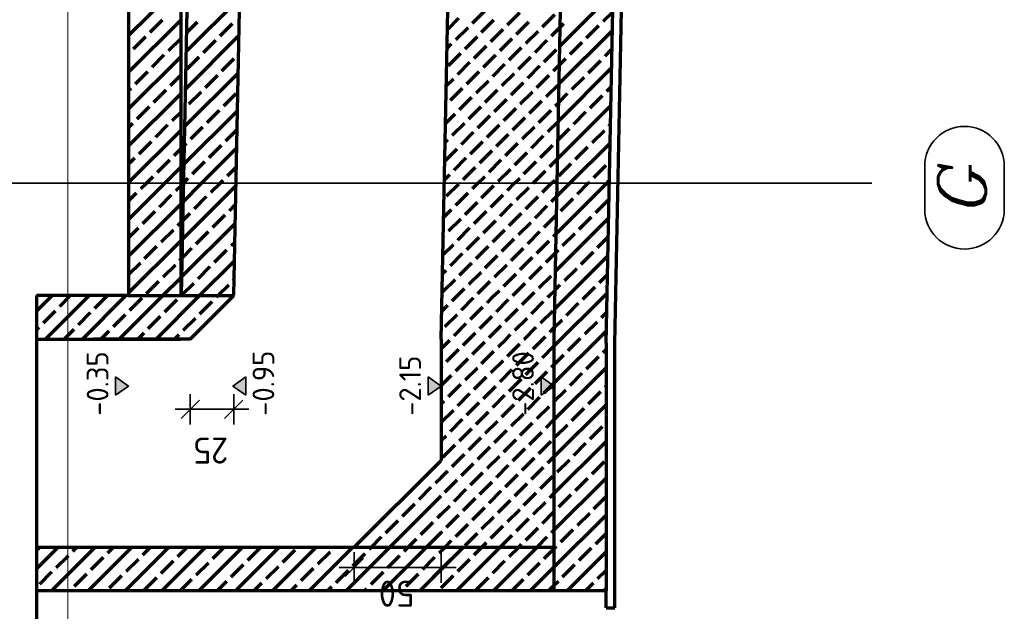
# Model space of a CAD drawing. Header units: millimetres. Extents: x -50 to 85, y 0 to 206.
# Tile 144 of 152: x 65.59 to 71.26, y 136.39 to 139.81. Entities that reach past the tile are written whole.
import ezdxf

# ---------------------------------------------------------------- set-up
doc = ezdxf.new("R2010")
doc.units = ezdxf.units.MM
doc.layers.add('NEUBAU _ LÜFTUNGSKANAL  zu Grundriss und Schnitt 2-2', color=7, linetype='Continuous', lineweight=20)
doc.styles.add('isocp', font='isocp', dxfattribs={"width": 1.1})
doc.styles.add('Italic', font='Italic', dxfattribs={"width": 1.15})

msp = doc.modelspace()

# ---------------------------------------------------------------- hatches: boundary and pattern name
at = {"layer": 'NEUBAU _ LÜFTUNGSKANAL  zu Grundriss und Schnitt 2-2', "lineweight": 25, "true_color": 0xffffff}
for points in [[(66.1437171, 137.6407277), (66.2187171, 137.6932276), (66.1437171, 137.7457276)], [(66.8937769, 137.7457276), (66.8937769, 137.6407277), (66.8187771, 137.6932276)], [(67.943717, 137.6407277), (68.018717, 137.6932276), (67.943717, 137.7457276)], [(68.5941471, 137.6407277), (68.669147, 137.6932276), (68.5941471, 137.7457276)]]:
    msp.add_hatch(color=7, dxfattribs=at).paths.add_polyline_path(points)

# ---------------------------------------------------------------- linework, layer by layer
at = {"color": 1, "linetype": 'Continuous', "lineweight": 70}
for p, q in [((66.2187171, 139.714804), (66.5187171, 140.014804)), ((66.551908, 139.6237308), (66.8580916, 139.9299145)), ((68.702932, 139.6534345), (69.0091157, 139.9596181)), ((68.1989537, 139.7858523), (68.2696644, 139.856563)), ((68.9520224, 139.7964589), (69.006951, 139.8513875)), ((66.2187171, 139.502672), (66.5187171, 139.802672)), ((66.3427984, 139.7328193), (66.4135091, 139.80353)), ((68.0546863, 139.7476509), (68.121172, 139.8141366)), ((68.2519867, 139.7328193), (68.3226974, 139.80353)), ((68.4004791, 139.7752457), (68.4711898, 139.8459564)), ((68.6020046, 139.7646391), (68.6727152, 139.8353498)), ((66.5540726, 139.7319614), (66.6150345, 139.7929234)), ((66.7458493, 139.7116061), (66.8165599, 139.7823168)), ((68.1034943, 139.6903929), (68.174205, 139.7611035)), ((68.3050197, 139.6797863), (68.3757304, 139.7504969)), ((68.4535121, 139.7222127), (68.5242228, 139.7929234)), ((68.5065451, 139.6691797), (68.5772558, 139.7398903)), ((68.6550376, 139.7116061), (68.7050966, 139.7616651)), ((68.6986028, 139.4369732), (69.0047864, 139.7431569)), ((68.7050966, 139.7616651), (68.7257482, 139.7823168)), ((68.856563, 139.7009995), (68.9272737, 139.7717102)), ((66.247339, 139.6373599), (66.3180497, 139.7080705)), ((66.4488644, 139.6267533), (66.5187171, 139.6966059)), ((66.5475787, 139.4072695), (66.8537624, 139.7134532)), ((66.6503898, 139.6161467), (66.7211005, 139.6868573)), ((68.1565273, 139.6373599), (68.227238, 139.7080705)), ((68.3580527, 139.6267533), (68.4287634, 139.6974639)), ((68.5595782, 139.6161467), (68.6302888, 139.6868573)), ((68.0525217, 139.6394203), (68.0787455, 139.6656441)), ((68.2095603, 139.5843269), (68.280271, 139.6550375)), ((68.4110857, 139.5737203), (68.4817964, 139.6444309)), ((68.6126112, 139.5631137), (68.6833218, 139.6338243)), ((68.7611036, 139.6055401), (68.8318143, 139.6762507)), ((68.962629, 139.5949335), (69.0026218, 139.6349263)), ((66.2187171, 139.608738), (66.2225902, 139.6126111)), ((66.2187171, 139.2905399), (66.5187171, 139.5905399)), ((66.353405, 139.5312938), (66.4241157, 139.6020045)), ((66.5549304, 139.5206872), (66.6256411, 139.5913979)), ((66.7564559, 139.5100806), (66.8271665, 139.5807913)), ((68.0610679, 139.5419004), (68.1317786, 139.6126111)), ((68.2625933, 139.5312938), (68.333304, 139.6020045)), ((68.4641187, 139.5206872), (68.5348294, 139.5913979)), ((68.7007674, 139.5452039), (68.7363548, 139.5807913)), ((68.8671696, 139.499474), (68.9378803, 139.5701847)), ((68.1141009, 139.4888674), (68.1848116, 139.5595781)), ((68.3156263, 139.4782608), (68.386337, 139.5489715)), ((68.5171517, 139.4676542), (68.5878624, 139.5383649)), ((68.6656442, 139.5100806), (68.7007674, 139.5452039)), ((68.6942735, 139.220512), (69.0004572, 139.5266956)), ((66.2579456, 139.4358344), (66.3286563, 139.5065451)), ((66.459471, 139.4252278), (66.5187171, 139.4844739)), ((66.5432495, 139.1908083), (66.8494332, 139.4969919)), ((66.6609964, 139.4146212), (66.7317071, 139.4853319)), ((68.0481925, 139.4229591), (68.0893521, 139.4641187)), ((68.1671339, 139.4358344), (68.2378446, 139.5065451)), ((68.2201669, 139.3828014), (68.2908776, 139.4535121)), ((68.3686593, 139.4252278), (68.43937, 139.4959385)), ((68.5701848, 139.4146212), (68.6408954, 139.4853319)), ((68.7717102, 139.4040146), (68.8424209, 139.4747253)), ((66.2187171, 139.3966059), (66.2331968, 139.4110857)), ((66.3640116, 139.3297684), (66.4347223, 139.4004791)), ((68.0716745, 139.340375), (68.1423852, 139.4110857)), ((68.2731999, 139.3297684), (68.3439106, 139.4004791)), ((68.4216923, 139.3721948), (68.492403, 139.4429055)), ((68.6232178, 139.3615882), (68.6939284, 139.4322989)), ((68.9732356, 139.393408), (68.9982926, 139.418465)), ((66.2187171, 139.0784079), (66.5187171, 139.3784079)), ((66.565537, 139.3191618), (66.6362477, 139.3898725)), ((66.7670625, 139.3085552), (66.8377731, 139.3792659)), ((68.1247075, 139.287342), (68.1954182, 139.3580527)), ((68.3262329, 139.2767354), (68.3969436, 139.3474461)), ((68.4747253, 139.3191618), (68.545436, 139.3898725)), ((68.6964382, 139.3287426), (68.7469615, 139.3792659)), ((68.8777762, 139.2979486), (68.9484869, 139.3686593)), ((66.2685522, 139.234309), (66.3392629, 139.3050197)), ((66.671603, 139.2130958), (66.7423137, 139.2838065)), ((68.0460279, 139.3147284), (68.0469257, 139.3156263)), ((68.1777405, 139.234309), (68.2484512, 139.3050197)), ((68.3792659, 139.2237024), (68.4499766, 139.2944131)), ((68.5277583, 139.2661288), (68.598469, 139.3368395)), ((68.5807914, 139.2130958), (68.651502, 139.2838065)), ((68.6762508, 139.3085552), (68.6964382, 139.3287426)), ((68.6899443, 139.0040507), (68.996128, 139.3102344)), ((66.4700776, 139.2237024), (66.5187171, 139.2723419)), ((66.5389203, 138.974347), (66.845104, 139.2805307)), ((68.0438633, 139.2064978), (68.0999587, 139.2625933)), ((68.2307735, 139.181276), (68.3014842, 139.2519867)), ((68.4322989, 139.1706694), (68.5030096, 139.2413801)), ((68.7823168, 139.2024892), (68.8530275, 139.2731999)), ((66.2187171, 139.1844739), (66.2438034, 139.2095603)), ((66.3746182, 139.128243), (66.4453289, 139.1989537)), ((66.5761436, 139.1176364), (66.6468543, 139.1883471)), ((66.7776691, 139.1070298), (66.8429393, 139.1723001)), ((68.0822811, 139.1388496), (68.1529918, 139.2095603)), ((68.2838065, 139.128243), (68.3545172, 139.1989537)), ((68.4853319, 139.1176364), (68.5560426, 139.1883471)), ((68.6338244, 139.1600628), (68.6942735, 139.220512)), ((68.6921089, 139.1122813), (68.7575681, 139.1777405)), ((68.9838422, 139.1918826), (68.9939634, 139.2020037)), ((66.2187171, 138.8662759), (66.5187171, 139.1662759)), ((68.0416987, 139.0982672), (68.0575323, 139.1141008)), ((68.1353141, 139.0858166), (68.2060248, 139.1565273)), ((68.3368395, 139.07521), (68.4075502, 139.1459207)), ((68.538365, 139.0646034), (68.6090756, 139.135314)), ((68.8883828, 139.0964232), (68.9590935, 139.1671339)), ((66.2791588, 139.0327836), (66.3498695, 139.1034942)), ((66.4806842, 139.022177), (66.5187171, 139.0602098)), ((66.5410849, 139.0825776), (66.5513949, 139.0928876)), ((66.6389712, 138.8622659), (66.8407747, 139.0640694)), ((66.6822097, 139.0115704), (66.7529203, 139.082281)), ((68.0398547, 138.9903572), (68.1105653, 139.0610678)), ((68.1883471, 139.0327836), (68.2590578, 139.1034942)), ((68.3898725, 139.022177), (68.4605832, 139.0928876)), ((68.591398, 139.0115704), (68.6621086, 139.082281)), ((68.6868574, 139.1070298), (68.6921089, 139.1122813)), ((68.7602915, 138.8622659), (68.9917988, 139.0937731)), ((68.7929234, 139.0009638), (68.8636341, 139.0716744)), ((66.2187171, 138.9723419), (66.25441, 139.0080348)), ((68.0928877, 138.9373241), (68.1635984, 139.0080348)), ((68.2413801, 138.9797506), (68.3120908, 139.0504612)), ((68.4429055, 138.969144), (68.5136162, 139.0398546)), ((68.644431, 138.9585374), (68.6899443, 139.0040507)), ((66.3852248, 138.9267175), (66.4559355, 138.9974282)), ((66.4268391, 138.8622659), (66.5187171, 138.9541438)), ((66.5867502, 138.9161109), (66.6574609, 138.9868216)), ((66.7882757, 138.9055043), (66.8386101, 138.9558388)), ((68.1459207, 138.8842911), (68.2166314, 138.9550018)), ((68.2944131, 138.9267175), (68.3651238, 138.9974282)), ((68.3474461, 138.8736845), (68.4181568, 138.9443952)), ((68.4959385, 138.9161109), (68.5666492, 138.9868216)), ((68.697464, 138.9055043), (68.7681747, 138.976215)), ((68.8989894, 138.8948977), (68.9697001, 138.9656084)), ((66.3207731, 138.8622659), (66.3604761, 138.9019688)), ((66.5367557, 138.8661164), (66.5620015, 138.8913622)), ((68.0373694, 138.8818059), (68.0681389, 138.9125754)), ((68.2299614, 138.8622659), (68.2696644, 138.9019688)), ((68.4420935, 138.8622659), (68.4711898, 138.8913622)), ((68.5489716, 138.8630779), (68.6196822, 138.9337886)), ((66.2187171, 138.6541438), (66.4268391, 138.8622659)), ((66.2897654, 138.8312581), (66.3207731, 138.8622659)), ((66.4912908, 138.8206515), (66.5187171, 138.8480778)), ((66.5302618, 138.5414245), (66.8364455, 138.8476082)), ((66.5345911, 138.7578858), (66.6389712, 138.8622659)), ((66.6928163, 138.8100449), (66.7450372, 138.8622659)), ((66.7450372, 138.8622659), (66.7635269, 138.8807556)), ((68.0504613, 138.7888317), (68.121172, 138.8595424)), ((68.1989537, 138.8312581), (68.2299614, 138.8622659)), ((68.2519867, 138.7782251), (68.3226974, 138.8489358)), ((68.4004791, 138.8206515), (68.4420935, 138.8622659)), ((68.4535121, 138.7676185), (68.5242228, 138.8383292)), ((68.6020046, 138.8100449), (68.6542255, 138.8622659)), ((68.6542255, 138.8622659), (68.6727152, 138.8807556)), ((68.6812859, 138.5711282), (68.9724236, 138.8622659)), ((68.6856151, 138.7875894), (68.7602915, 138.8622659)), ((68.80353, 138.7994383), (68.8663575, 138.8622659)), ((68.8663575, 138.8622659), (68.8742407, 138.870149)), ((68.9724236, 138.8622659), (68.9874695, 138.8773119)), ((66.2187171, 138.7602098), (66.2650166, 138.8065094)), ((66.3958314, 138.7251921), (66.4665421, 138.7959028)), ((66.5973568, 138.7145855), (66.6680675, 138.7852962)), ((68.1034943, 138.7357987), (68.174205, 138.8065094)), ((68.3050197, 138.7251921), (68.3757304, 138.7959028)), ((68.5065451, 138.7145855), (68.5772558, 138.7852962)), ((68.6550376, 138.7570119), (68.6856151, 138.7875894)), ((68.7080706, 138.7039789), (68.7787813, 138.7746896)), ((66.2187171, 138.4420118), (66.5187171, 138.7420118)), ((66.7988823, 138.7039789), (66.8342809, 138.7393775)), ((68.1565273, 138.6827657), (68.227238, 138.7534764)), ((68.3580527, 138.6721591), (68.4287634, 138.7428698)), ((68.5595782, 138.6615525), (68.6302888, 138.7322632)), ((68.909596, 138.6933723), (68.9803067, 138.764083)), ((66.300372, 138.6297327), (66.3710827, 138.7004434)), ((66.5324264, 138.6496551), (66.5726081, 138.6898368)), ((66.7034229, 138.6085195), (66.7741335, 138.6792302)), ((68.0330402, 138.6653446), (68.0787455, 138.71105)), ((68.2095603, 138.6297327), (68.280271, 138.7004434)), ((68.4110857, 138.6191261), (68.4817964, 138.6898368)), ((68.6126112, 138.6085195), (68.6833218, 138.6792302)), ((68.6769566, 138.3546669), (68.9831403, 138.6608506)), ((68.8141366, 138.5979129), (68.8848473, 138.6686236)), ((66.2187171, 138.5480778), (66.2756233, 138.604984)), ((66.5018974, 138.6191261), (66.5187171, 138.6359458)), ((66.5259326, 138.3249632), (66.8321163, 138.6311469)), ((68.0610679, 138.5873063), (68.1317786, 138.658017)), ((68.1141009, 138.5342733), (68.1848116, 138.604984)), ((68.2625933, 138.5766997), (68.333304, 138.6474104)), ((68.4641187, 138.5660931), (68.5348294, 138.6368038)), ((66.406438, 138.5236667), (66.4771487, 138.5943774)), ((66.6079634, 138.5130601), (66.6786741, 138.5837708)), ((68.0308756, 138.557114), (68.0363191, 138.5625576)), ((68.1671339, 138.4812403), (68.2378446, 138.551951)), ((68.3156263, 138.5236667), (68.386337, 138.5943774)), ((68.5171517, 138.5130601), (68.5878624, 138.5837708)), ((68.6656442, 138.5554865), (68.6812859, 138.5711282)), ((68.7186772, 138.5024535), (68.7893879, 138.5731642)), ((68.9202026, 138.4918469), (68.9809757, 138.55262)), ((66.2187171, 138.2298797), (66.5187171, 138.5298797)), ((66.3109786, 138.4282073), (66.3816893, 138.4989179)), ((66.8094889, 138.5024535), (66.8299517, 138.5229163)), ((68.028711, 138.4488834), (68.0893521, 138.5095245)), ((68.2201669, 138.4282073), (68.2908776, 138.4989179)), ((68.3686593, 138.4706337), (68.43937, 138.5413444)), ((68.5701848, 138.4600271), (68.6408954, 138.5307378)), ((66.5280972, 138.4331939), (66.5832147, 138.4883113)), ((66.7140295, 138.4069941), (66.7847401, 138.4777047)), ((68.0716745, 138.3857809), (68.1423852, 138.4564915)), ((68.2731999, 138.3751743), (68.3439106, 138.4458849)), ((68.4216923, 138.4176007), (68.492403, 138.4883113)), ((68.4747253, 138.3645677), (68.545436, 138.4352783)), ((68.6232178, 138.4069941), (68.6791213, 138.4628976)), ((68.6726274, 138.1382057), (68.9788111, 138.4443893)), ((68.6791213, 138.4628976), (68.6939284, 138.4777047)), ((68.8247432, 138.3963875), (68.8954539, 138.4670981)), ((66.2187171, 138.3359458), (66.2862299, 138.4034585)), ((66.4170446, 138.3221413), (66.4877553, 138.3928519)), ((66.512504, 138.4176007), (66.5187171, 138.4238137)), ((66.61857, 138.3115346), (66.6892807, 138.3822453)), ((66.6272885, 138.2141871), (66.8277871, 138.4146856)), ((68.1247075, 138.3327479), (68.1954182, 138.4034585)), ((68.3262329, 138.3221413), (68.3969436, 138.3928519)), ((68.5277583, 138.3115346), (68.598469, 138.3822453)), ((68.0265464, 138.3406528), (68.0469257, 138.3610321)), ((68.1777405, 138.2797148), (68.2484512, 138.3504255)), ((68.3792659, 138.2691082), (68.4499766, 138.3398189)), ((68.5807914, 138.2585016), (68.651502, 138.3292123)), ((68.6762508, 138.3539611), (68.6769566, 138.3546669)), ((68.7292838, 138.300928), (68.7999945, 138.3716387)), ((68.9308092, 138.2903214), (68.9766465, 138.3361587)), ((66.3215852, 138.2266818), (66.3922959, 138.2973925)), ((66.4151565, 138.2141871), (66.5187171, 138.3177477)), ((66.523768, 138.2167326), (66.5938213, 138.2867859)), ((66.7333545, 138.2141871), (66.7953467, 138.2761793)), ((66.8200955, 138.300928), (66.8256224, 138.306455)), ((68.0292481, 138.2372884), (68.0999587, 138.3079991)), ((68.2307735, 138.2266818), (68.3014842, 138.2973925)), ((68.4322989, 138.2160752), (68.5030096, 138.2867859)), ((68.674792, 138.2464363), (68.704535, 138.2761793)), ((68.8353498, 138.194862), (68.9060605, 138.2655727)), ((65.6887171, 138.1241438), (65.7787604, 138.2141871)), ((65.7408924, 137.9641871), (65.9908924, 138.2141871)), ((65.8230749, 138.1524356), (65.8848264, 138.2141871)), ((65.9530244, 137.9641871), (66.2030244, 138.2141871)), ((66.0246003, 138.141829), (66.095311, 138.2125397)), ((66.1651565, 137.9641871), (66.4151565, 138.2141871)), ((66.3772885, 137.9641871), (66.6272885, 138.2141871)), ((66.7246361, 138.2054686), (66.7333545, 138.2141871)), ((68.0822811, 138.1842554), (68.1122127, 138.2141871)), ((68.1122127, 138.2141871), (68.1529918, 138.2549661)), ((68.2838065, 138.1736488), (68.3243448, 138.2141871)), ((68.3243448, 138.2141871), (68.3545172, 138.2443595)), ((68.4853319, 138.1630422), (68.5364768, 138.2141871)), ((68.5364768, 138.2141871), (68.5560426, 138.2337529)), ((68.6338244, 138.2054686), (68.6425428, 138.2141871)), ((68.6425428, 138.2141871), (68.674792, 138.2464363)), ((68.6687171, 137.9221633), (68.9687171, 138.2221633)), ((66.2261258, 138.1312224), (66.2968365, 138.2019331)), ((66.4276512, 138.1206158), (66.4983619, 138.1913265)), ((66.6291766, 138.1100092), (66.6998873, 138.1807199)), ((68.0222171, 138.1241915), (68.0575323, 138.1595067)), ((68.1353141, 138.1312224), (68.2060248, 138.2019331)), ((68.1883471, 138.0781894), (68.2590578, 138.1489001)), ((68.3368395, 138.1206158), (68.4075502, 138.1913265)), ((68.538365, 138.1100092), (68.6090756, 138.1807199)), ((68.7398904, 138.0994026), (68.8106011, 138.1701133)), ((65.7276155, 138.0569762), (65.7983262, 138.1276869)), ((65.9291409, 138.0463696), (65.9998516, 138.1170803)), ((66.1306664, 138.035763), (66.201377, 138.1064737)), ((66.3321918, 138.0251564), (66.4029025, 138.0958671)), ((68.0398547, 138.035763), (68.1105653, 138.1064737)), ((68.2413801, 138.0251564), (68.3120908, 138.0958671)), ((68.3898725, 138.0675828), (68.4605832, 138.1382935)), ((68.591398, 138.0569762), (68.6621086, 138.1276869)), ((68.9414158, 138.088796), (68.9687171, 138.1160973)), ((66.5337172, 138.0145498), (66.6044279, 138.0852605)), ((68.0928877, 137.98273), (68.1635984, 138.0534407)), ((68.2944131, 137.9721234), (68.3651238, 138.0428341)), ((68.4429055, 138.0145498), (68.5136162, 138.0852605)), ((68.6704628, 138.029975), (68.7151416, 138.0746539)), ((68.8459564, 137.9933366), (68.9166671, 138.0640473)), ((65.6887171, 138.0180778), (65.7028668, 138.0322275)), ((65.8469584, 137.9641871), (65.9043922, 138.0216209)), ((66.0590904, 137.9641871), (66.1059176, 138.0110143)), ((66.2712225, 137.9641871), (66.3074431, 138.0004077)), ((66.4833545, 137.9641871), (66.5089685, 137.9898011)), ((68.1804108, 137.9641871), (68.2166314, 138.0004077)), ((68.3925428, 137.9641871), (68.4181568, 137.9898011)), ((68.4986088, 137.9641871), (68.5666492, 138.0322275)), ((68.6046749, 137.9641871), (68.6196822, 137.9791945)), ((68.644431, 138.0039432), (68.6704628, 138.029975)), ((68.6687171, 137.7100313), (68.9687171, 138.0100313)), ((68.0187171, 137.9085594), (68.0681389, 137.9579813)), ((68.1459207, 137.929697), (68.1804108, 137.9641871)), ((68.1989537, 137.876664), (68.2696644, 137.9473747)), ((68.3474461, 137.9190904), (68.3925428, 137.9641871)), ((68.4004791, 137.8660574), (68.4711898, 137.9367681)), ((68.4959385, 137.9615168), (68.4986088, 137.9641871)), ((68.5489716, 137.9084838), (68.6046749, 137.9641871)), ((68.6020046, 137.8554508), (68.6687171, 137.9221633)), ((68.750497, 137.8978772), (68.8212077, 137.9685879)), ((68.0504613, 137.8342376), (68.121172, 137.9049482)), ((68.2519867, 137.823631), (68.3226974, 137.8943416)), ((68.4535121, 137.8130244), (68.5242228, 137.883735)), ((68.6687171, 137.8160973), (68.7257482, 137.8731284)), ((68.9520224, 137.8872706), (68.9687171, 137.9039652)), ((68.0187171, 137.8024934), (68.0257125, 137.8094888)), ((68.1034943, 137.7812046), (68.174205, 137.8519152)), ((68.3050197, 137.770598), (68.3757304, 137.8413086)), ((68.5065451, 137.7599914), (68.5772558, 137.830702)), ((68.6550376, 137.8024178), (68.6687171, 137.8160973)), ((68.856563, 137.7918112), (68.9272737, 137.8625218)), ((68.0187171, 137.6964274), (68.0787455, 137.7564558)), ((68.1565273, 137.7281716), (68.227238, 137.7988822)), ((68.3580527, 137.717565), (68.4287634, 137.7882756)), ((68.5595782, 137.7069584), (68.6302888, 137.777669)), ((68.6687171, 137.4978992), (68.9687171, 137.7978992)), ((68.7611036, 137.6963517), (68.8318143, 137.7670624)), ((68.0610679, 137.6327121), (68.1317786, 137.7034228)), ((68.2095603, 137.6751385), (68.280271, 137.7458492)), ((68.4110857, 137.6645319), (68.4817964, 137.7352426)), ((68.6126112, 137.6539253), (68.6687171, 137.7100313)), ((68.1141009, 137.5796791), (68.1848116, 137.6503898)), ((68.2625933, 137.6221055), (68.333304, 137.6928162)), ((68.3156263, 137.5690725), (68.386337, 137.6397832)), ((68.4641187, 137.6114989), (68.5348294, 137.6822096)), ((68.6687171, 137.6039652), (68.7363548, 137.671603)), ((68.8671696, 137.5902857), (68.9378803, 137.6609964)), ((68.962629, 137.6857451), (68.9687171, 137.6918332)), ((68.0187171, 137.5903614), (68.0363191, 137.6079634)), ((68.1671339, 137.5266461), (68.2378446, 137.5973568)), ((68.3686593, 137.5160395), (68.43937, 137.5867502)), ((68.5171517, 137.5584659), (68.5878624, 137.6291766)), ((68.6656442, 137.6008923), (68.6687171, 137.6039652)), ((68.6687171, 137.2857672), (68.9687171, 137.5857672)), ((68.0187171, 137.4842953), (68.0893521, 137.5549304)), ((68.2201669, 137.4736131), (68.2908776, 137.5443238)), ((68.4216923, 137.4630065), (68.492403, 137.5337172)), ((68.5701848, 137.5054329), (68.6408954, 137.5761436)), ((68.7717102, 137.4948263), (68.8424209, 137.565537)), ((68.0716745, 137.4311867), (68.1423852, 137.5018974)), ((68.2731999, 137.4205801), (68.3439106, 137.4912908)), ((68.4747253, 137.4099735), (68.545436, 137.4806842)), ((68.6232178, 137.4523999), (68.6687171, 137.4978992)), ((68.6762508, 137.3993669), (68.7469615, 137.4700776)), ((68.1247075, 137.3781537), (68.1954182, 137.4488644)), ((68.3262329, 137.3675471), (68.3969436, 137.4382578)), ((68.5277583, 137.3569405), (68.598469, 137.4276512)), ((68.8777762, 137.3887603), (68.9484869, 137.459471)), ((68.0187171, 137.3782293), (68.0469257, 137.406438)), ((68.1777405, 137.3251207), (68.2484512, 137.3958314)), ((68.3792659, 137.3145141), (68.4499766, 137.3852248)), ((68.5807914, 137.3039075), (68.651502, 137.3746182)), ((68.6687171, 137.0736352), (68.9687171, 137.3736352)), ((68.7823168, 137.2933009), (68.8530275, 137.3640116)), ((68.0292481, 137.2826943), (68.0999587, 137.353405)), ((68.0822811, 137.2296613), (68.1529918, 137.300372)), ((68.2307735, 137.2720877), (68.3014842, 137.3427984)), ((68.4322989, 137.2614811), (68.5030096, 137.3321918)), ((68.1353141, 137.1766283), (68.2060248, 137.2473389)), ((68.2838065, 137.2190547), (68.3545172, 137.2897653)), ((68.4853319, 137.2084481), (68.5560426, 137.2791587)), ((68.6338244, 137.2508745), (68.6687171, 137.2857672)), ((68.6868574, 137.1978415), (68.7575681, 137.2685521)), ((68.8883828, 137.1872349), (68.9590935, 137.2579455)), ((68.0187171, 137.1660973), (68.0575323, 137.2049125)), ((68.1883471, 137.1235953), (68.2590578, 137.1943059)), ((68.3368395, 137.1660217), (68.4075502, 137.2367323)), ((68.538365, 137.1554151), (68.6090756, 137.2261257)), ((67.9868217, 137.1342019), (68.0187171, 137.1660973)), ((68.0398547, 137.0811688), (68.1105653, 137.1518795)), ((68.2413801, 137.0705622), (68.3120908, 137.1412729)), ((68.3898725, 137.1129887), (68.4605832, 137.1836993)), ((68.4429055, 137.0599556), (68.5136162, 137.1306663)), ((68.591398, 137.1023821), (68.6621086, 137.1730927)), ((68.6687171, 136.8615031), (68.9687171, 137.1615031)), ((68.7929234, 137.0917755), (68.8636341, 137.1624861)), ((67.8913622, 137.0387424), (67.9620729, 137.1094531)), ((68.0928877, 137.0281358), (68.1635984, 137.0988465)), ((68.2944131, 137.0175292), (68.3651238, 137.0882399)), ((68.4959385, 137.0069226), (68.5666492, 137.0776333)), ((68.644431, 137.049349), (68.6687171, 137.0736352)), ((67.7228729, 136.7641871), (68.0187171, 137.0600313)), ((68.1459207, 136.9751028), (68.2166314, 137.0458135)), ((68.3474461, 136.9644962), (68.4181568, 137.0352069)), ((68.5489716, 136.9538896), (68.6196822, 137.0246003)), ((68.697464, 136.996316), (68.7681747, 137.0670267)), ((68.8989894, 136.9857094), (68.9687171, 137.0554371)), ((67.7959028, 136.943283), (67.8666135, 137.0139937)), ((68.0187171, 136.9539652), (68.0681389, 137.0033871)), ((68.1989537, 136.9220698), (68.2696644, 136.9927805)), ((68.4004791, 136.9114632), (68.4711898, 136.9821739)), ((68.6020046, 136.9008566), (68.6687171, 136.9675691)), ((68.6687171, 136.9675691), (68.6727152, 136.9715673)), ((68.80353, 136.89025), (68.8742407, 136.9609607)), ((67.7004434, 136.8478236), (67.7711541, 136.9185343)), ((67.9019688, 136.837217), (67.9726795, 136.9079277)), ((67.9974283, 136.9326764), (68.0187171, 136.9539652)), ((68.0504613, 136.8796434), (68.121172, 136.9503541)), ((68.2519867, 136.8690368), (68.3226974, 136.9397475)), ((68.4535121, 136.8584302), (68.5242228, 136.9291409)), ((68.6687171, 136.6493711), (68.9687171, 136.9493711)), ((67.9350049, 136.7641871), (68.0187171, 136.8478992)), ((68.0187171, 136.8478992), (68.0257125, 136.8548947)), ((68.1034943, 136.8266104), (68.174205, 136.8973211)), ((68.3050197, 136.8160038), (68.3757304, 136.8867145)), ((68.5065451, 136.8053972), (68.5772558, 136.8761079)), ((68.6550376, 136.8478236), (68.6687171, 136.8615031)), ((68.7080706, 136.7947906), (68.7787813, 136.8655013)), ((67.6168069, 136.7641871), (67.6756947, 136.8230749)), ((67.8289389, 136.7641871), (67.8772201, 136.8124683)), ((68.041071, 136.7641871), (68.0787455, 136.8018617)), ((68.1565273, 136.7735774), (68.227238, 136.8442881)), ((68.253203, 136.7641871), (68.280271, 136.7912551)), ((68.359269, 136.7641871), (68.4287634, 136.8336815)), ((68.571401, 136.7641871), (68.6302888, 136.8230749)), ((68.909596, 136.784184), (68.9687171, 136.8433051)), ((65.6887171, 136.6392196), (65.8136846, 136.7641871)), ((65.6957957, 136.7523642), (65.7076186, 136.7641871)), ((65.8687171, 136.6070875), (66.0258166, 136.7641871)), ((65.8973211, 136.7417576), (65.9197506, 136.7641871)), ((65.9879487, 136.5141871), (66.2379487, 136.7641871)), ((66.0988466, 136.731151), (66.1318826, 136.7641871)), ((66.2000807, 136.5141871), (66.4500807, 136.7641871)), ((66.300372, 136.7205444), (66.3440147, 136.7641871)), ((66.4122127, 136.5141871), (66.6622127, 136.7641871)), ((66.5018974, 136.7099378), (66.5561467, 136.7641871)), ((66.6243448, 136.5141871), (66.8743448, 136.7641871)), ((66.7034229, 136.6993312), (66.7682787, 136.7641871)), ((66.8364768, 136.5141871), (67.0864768, 136.7641871)), ((66.9049483, 136.6887246), (66.975659, 136.7594353)), ((67.0486088, 136.5141871), (67.2986088, 136.7641871)), ((67.1064737, 136.678118), (67.1771844, 136.7488287)), ((67.2607409, 136.5141871), (67.5107409, 136.7641871)), ((67.3079992, 136.6675114), (67.3787098, 136.7382221)), ((67.4034586, 136.7629708), (67.4046749, 136.7641871)), ((67.4728729, 136.5141871), (67.7228729, 136.7641871)), ((67.604984, 136.7523642), (67.6168069, 136.7641871)), ((67.6850049, 136.5141871), (67.9350049, 136.7641871)), ((67.8065094, 136.7417576), (67.8289389, 136.7641871)), ((67.897137, 136.5141871), (68.147137, 136.7641871)), ((68.0080349, 136.731151), (68.041071, 136.7641871)), ((68.109269, 136.5141871), (68.359269, 136.7641871)), ((68.2095603, 136.7205444), (68.253203, 136.7641871)), ((68.321401, 136.5141871), (68.571401, 136.7641871)), ((68.4110857, 136.7099378), (68.465335, 136.7641871)), ((68.465335, 136.7641871), (68.4817964, 136.7806485)), ((68.6126112, 136.6993312), (68.6687171, 136.7554371)), ((68.6687171, 136.7554371), (68.6833218, 136.7700419)), ((68.7456651, 136.5141871), (68.9687171, 136.7372391)), ((68.8141366, 136.6887246), (68.8848473, 136.7594353)), ((65.8018617, 136.6462982), (65.8687171, 136.7131536)), ((65.8687171, 136.7131536), (65.8725724, 136.7170089)), ((66.0033871, 136.6356916), (66.0740978, 136.7064023)), ((66.2049126, 136.625085), (66.2756233, 136.6957957)), ((66.406438, 136.6144784), (66.4771487, 136.6851891)), ((66.6079634, 136.6038718), (66.6786741, 136.6745824)), ((67.5095246, 136.6569048), (67.5802353, 136.7276155)), ((67.71105, 136.6462982), (67.7817607, 136.7170089)), ((67.9125754, 136.6356916), (67.9832861, 136.7064023)), ((68.1141009, 136.625085), (68.1848116, 136.6957957)), ((68.3156263, 136.6144784), (68.386337, 136.6851891)), ((68.5171517, 136.6038718), (68.5878624, 136.6745824)), ((65.7064023, 136.5508388), (65.777113, 136.6215494)), ((66.8094889, 136.5932652), (66.8801995, 136.6639758)), ((67.0110143, 136.5826586), (67.081725, 136.6533692)), ((67.2125397, 136.572052), (67.2832504, 136.6427626)), ((67.4140652, 136.5614454), (67.4847758, 136.632156)), ((67.6155906, 136.5508388), (67.6863013, 136.6215494)), ((68.5335331, 136.5141871), (68.6687171, 136.6493711)), ((68.7186772, 136.5932652), (68.7893879, 136.6639758)), ((68.9202026, 136.5826586), (68.9687171, 136.631173)), ((65.7758166, 136.5141871), (65.8687171, 136.6070875)), ((65.9079277, 136.5402322), (65.9786384, 136.6109428)), ((66.1094532, 136.5296256), (66.1801638, 136.6003362)), ((66.3109786, 136.519019), (66.3816893, 136.5897296)), ((66.5182787, 136.5141871), (66.5832147, 136.579123)), ((66.7304108, 136.5141871), (66.7847401, 136.5685164)), ((67.817116, 136.5402322), (67.8878267, 136.6109428)), ((68.0186415, 136.5296256), (68.0893521, 136.6003362)), ((68.2201669, 136.519019), (68.2908776, 136.5897296)), ((68.4274671, 136.5141871), (68.492403, 136.579123)), ((68.6687171, 136.5433051), (68.6939284, 136.5685164)), ((65.8818826, 136.5141871), (65.883179, 136.5154834)), ((66.9425428, 136.5141871), (66.9862656, 136.5579098)), ((67.1546749, 136.5141871), (67.187791, 136.5473032)), ((67.3668069, 136.5141871), (67.3893164, 136.5366966)), ((67.5789389, 136.5141871), (67.5908419, 136.52609)), ((67.791071, 136.5141871), (67.7923673, 136.5154834)), ((68.6395991, 136.5141871), (68.6687171, 136.5433051)), ((68.8517311, 136.5141871), (68.8954539, 136.5579098)), ((68.9577971, 136.5141871), (68.9687171, 136.525107))]:
    msp.add_line(p, q, dxfattribs=at)
at = {"color": 2, "linetype": 'Continuous', "lineweight": 35}
for p, q in [((66.5737771, 137.6464981), (66.5737771, 137.4714981)), ((66.8237771, 137.4714981), (66.8237771, 137.6464981)), ((66.6262771, 137.6114981), (66.5212771, 137.5064981)), ((66.7712771, 137.5064981), (66.8762771, 137.6114981)), ((66.7487771, 137.5589981), (66.4862771, 137.5589981)), ((66.5737771, 137.5589981), (66.8237771, 137.5589981)), ((66.6487771, 137.5589981), (66.9112771, 137.5589981)), ((67.5187171, 136.7345441), (67.5187171, 136.5595441)), ((68.0187171, 136.5595441), (68.0187171, 136.7345441)), ((67.5712171, 136.6995441), (67.4662171, 136.5945441)), ((67.9662171, 136.5945441), (68.0712171, 136.6995441)), ((67.6937171, 136.6470441), (67.4312171, 136.6470441)), ((67.5187171, 136.6470441), (68.0187171, 136.6470441)), ((67.8437171, 136.6470441), (68.1062171, 136.6470441))]:
    msp.add_line(p, q, dxfattribs=at)
at = {"layer": 'NEUBAU _ LÜFTUNGSKANAL  zu Grundriss und Schnitt 2-2', "color": 5, "linetype": 'Continuous', "lineweight": 18}
msp.add_line((65.8687171, 135.3569918), (65.8687171, 174.539327), dxfattribs=at)
at = {"layer": 'NEUBAU _ LÜFTUNGSKANAL  zu Grundriss und Schnitt 2-2', "color": 1, "linetype": 'Continuous', "lineweight": 70}
for p, q in [((66.2187171, 161.0498721), (66.218717, 138.2141871)), ((66.5187171, 161.0458119), (66.5187171, 138.2141871)), ((66.5237171, 138.2141871), (66.7799143, 151.1240468)), ((66.8237771, 138.2141871), (67.0799743, 151.1240468)), ((68.0190171, 137.9641871), (68.2802143, 151.1240468)), ((68.669147, 137.9641871), (68.9303442, 151.1240468)), ((68.9687171, 137.9396895), (69.2304042, 151.1240468)), ((69.0187171, 137.9391896), (69.2803942, 151.123047)), ((66.218717, 138.2141871), (65.6887171, 138.2141871)), ((65.6887171, 138.2141871), (65.6887171, 137.9641871)), ((66.218717, 138.2141871), (66.8237771, 138.2141871)), ((66.5737771, 137.9641871), (66.8237771, 138.2141871)), ((65.6887171, 137.9751404), (65.6887171, 136.7641871)), ((65.6887171, 137.9641871), (66.2187171, 137.9641871)), ((65.6887171, 137.9641871), (66.5187171, 137.9641871)), ((66.2187171, 137.9641871), (66.0187171, 137.9641871)), ((66.5737771, 137.9641871), (66.2187171, 137.9641871)), ((68.0187171, 137.9641871), (68.0187171, 137.2641871)), ((68.6687171, 137.9641871), (68.6687171, 136.5141871)), ((68.9687171, 137.9396895), (68.9687171, 136.5141871)), ((69.0187171, 136.4141871), (69.0187171, 137.9391896)), ((67.5187171, 136.7641871), (68.0187171, 137.2641871)), ((65.6887171, 136.7641871), (65.6887171, 136.5141871)), ((65.6887171, 136.7641871), (68.6687171, 136.7641871)), ((65.6887171, 136.5141871), (68.9687171, 136.5141871)), ((65.6887171, 136.5141871), (65.6887171, 135.3741871)), ((68.9687171, 136.4141871), (68.9687171, 136.5141871)), ((68.9687171, 136.4141871), (69.0187171, 136.4141871))]:
    msp.add_line(p, q, dxfattribs=at)
at = {"layer": 'NEUBAU _ LÜFTUNGSKANAL  zu Grundriss und Schnitt 2-2', "color": 2, "linetype": 'Continuous', "lineweight": 35}
for p, q in [((70.8040878, 138.9609181), (70.8040806, 138.7118987)), ((70.8040878, 138.9609181), (70.8040806, 138.7118987)), ((70.8040878, 138.9609181), (70.8040806, 138.7118987)), ((71.2624212, 138.9609049), (71.262414, 138.7118854)), ((71.2624212, 138.9609049), (71.262414, 138.7118854)), ((71.2624212, 138.9609049), (71.262414, 138.7118854)), ((61.5202, 138.8622659), (70.5002, 138.8622659)), ((66.2187171, 137.6932276), (66.1437171, 137.7457276)), ((66.1437171, 137.7457276), (66.1437171, 137.6407277)), ((66.8187771, 137.6932276), (66.8937769, 137.7457276)), ((66.8937769, 137.7457276), (66.8937769, 137.6407277)), ((68.018717, 137.6932276), (67.943717, 137.7457276)), ((67.943717, 137.7457276), (67.943717, 137.6407277)), ((68.669147, 137.6932276), (68.5941471, 137.7457276)), ((68.669147, 137.6932276), (68.5941471, 137.7457276)), ((68.5941471, 137.7457276), (68.5941471, 137.6407277)), ((66.1437171, 137.6407277), (66.2187171, 137.6932276)), ((66.8937769, 137.6407277), (66.8187771, 137.6932276)), ((67.943717, 137.6407277), (68.018717, 137.6932276)), ((68.5941471, 137.6407277), (68.669147, 137.6932276))]:
    msp.add_line(p, q, dxfattribs=at)
at = {"layer": 'NEUBAU _ LÜFTUNGSKANAL  zu Grundriss und Schnitt 2-2', "color": 9, "linetype": 'Continuous', "lineweight": 0}
for p, q in [((66.2187171, 137.6932276), (66.1437171, 137.7457276)), ((66.1437171, 137.7457276), (66.1437171, 137.6407277)), ((66.8187771, 137.6932276), (66.8937769, 137.7457276)), ((66.8937769, 137.7457276), (66.8937769, 137.6407277)), ((68.018717, 137.6932276), (67.943717, 137.7457276)), ((67.943717, 137.7457276), (67.943717, 137.6407277)), ((68.669147, 137.6932276), (68.5941471, 137.7457276)), ((68.5941471, 137.7457276), (68.5941471, 137.6407277)), ((66.1437171, 137.6407277), (66.2187171, 137.6932276)), ((66.8937769, 137.6407277), (66.8187771, 137.6932276)), ((67.943717, 137.6407277), (68.018717, 137.6932276)), ((68.5941471, 137.6407277), (68.669147, 137.6932276))]:
    msp.add_line(p, q, dxfattribs=at)
at = {"layer": 'NEUBAU _ LÜFTUNGSKANAL  zu Grundriss und Schnitt 2-2', "color": 2, "linetype": 'Continuous', "lineweight": 35}
for centre, start, end in [((71.0332545, 138.9609115), 359.9983444, 179.9983444), ((71.0332545, 138.9609115), 359.9983444, 179.9983444), ((71.0332545, 138.9609115), 359.9983444, 179.9983444), ((71.0332473, 138.711892), 179.9983444, 359.9983444), ((71.0332473, 138.711892), 179.9983444, 359.9983444), ((71.0332473, 138.711892), 179.9983444, 359.9983444)]:
    msp.add_arc(centre, 0.2291667, start, end, dxfattribs=at)

# ---------------------------------------------------------------- texts
at = {"color": 2, "lineweight": 35, "style": 'isocp', "width": 1.07}
for s, p in [('25', (66.7929736, 137.3957481)), ('50', (67.8634603, 136.5712941))]:
    msp.add_text(s, height=0.15, rotation=180, dxfattribs=at).set_placement(p)
at = {"layer": 'NEUBAU _ LÜFTUNGSKANAL  zu Grundriss und Schnitt 2-2', "color": 2, "lineweight": 35}
for s, height, rotation, style, width, p in [('G', 0.275, 89.9983428, 'Italic', 1.15, (71.1569051, 138.6952015)), ('G', 0.275, 89.9983428, 'Italic', 1.15, (71.1569051, 138.6952015)), ('G', 0.275, 89.9983428, 'Italic', 1.15, (71.1569051, 138.6952015)), ('-0.35', 0.125, 90.0000025, 'isocp', 1.07, (66.1024795, 137.5216327)), ('-0.95', 0.125, 90.0000025, 'isocp', 1.07, (67.0575395, 137.5216327)), ('-2.15', 0.125, 90.0000025, 'isocp', 1.07, (67.9024794, 137.5216327)), ('-2.80', 0.125, 90.0000025, 'isocp', 1.07, (68.5529095, 137.5216327))]:
    msp.add_text(s, height=height, rotation=rotation, dxfattribs=dict(at, style=style, width=width)).set_placement(p)

doc.saveas('drawing.dxf')
